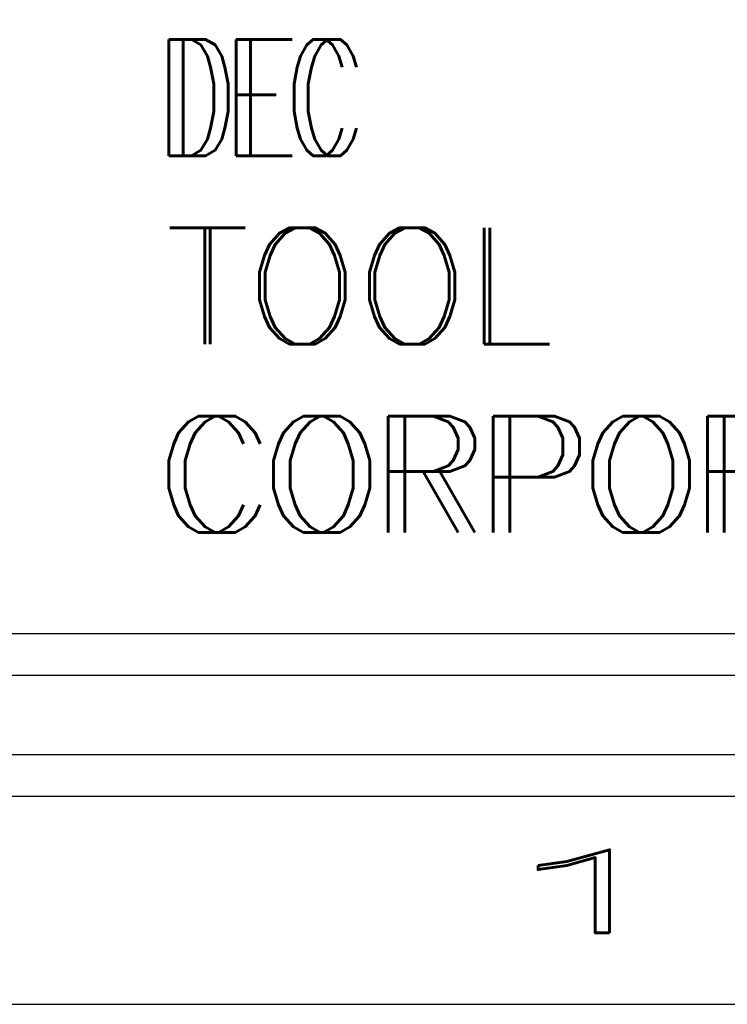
# Model space of a CAD drawing. Header units: inches. Extents: x 1802 to 2468, y -208 to -72.
# Tile 243 of 256: x 2063.101 to 2063.95, y -207.647 to -206.464. Entities that reach past the tile are written whole.
import ezdxf
from ezdxf.enums import TextEntityAlignment as Align

# ---------------------------------------------------------------- set-up
doc = ezdxf.new("R2010")
doc.units = ezdxf.units.IN
doc.header["$LTSCALE"] = 0.5
doc.header["$MEASUREMENT"] = 0
doc.layers.add('SID-M-D', color=42, linetype='Continuous')
doc.layers.add('SID-M-S', color=105, linetype='Continuous')
doc.styles.add('PTI', font='romand.shx', dxfattribs={"oblique": 10})
doc.styles.add('R', font='ROMAND.SHX')
doc.styles.get("Standard").update_dxf_attribs({"font": 'romans.shx'})

# ---------------------------------------------------------------- blocks, each defined once
blk = doc.blocks.new('*U9')
at = {"layer": 'SID-M-S'}
for p, q in [((-34.00000000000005, -0.2500000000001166), (-1.13242748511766e-14, -0.2499999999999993)), ((-34.00000000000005, -0.3000000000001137), (-1.13242748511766e-14, -0.3)), ((-34.00000000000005, -0.550000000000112), (2.886579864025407e-15, -0.55))]:
    blk.add_line(p, q, dxfattribs=at)
at = {"layer": 'SID-M-D', "style": 'R', "width": 4}
blk.add_text('1', height=0.09999999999, dxfattribs=at).set_placement((-2.327455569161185, -0.464284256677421))
blk = doc.blocks.new('JM_TITTLE_BOX_SID')
at = {"layer": 'SID-M-S'}
for points in [[(1.261213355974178e-13, -0.1549984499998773), (-6.499934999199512, -0.1549984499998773, -0.414213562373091), (-6.654933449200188, 1.163513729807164e-13), (-6.654933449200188, 1.416652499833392, -0.4142135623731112), (-6.499934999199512, 1.571650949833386), (1.261213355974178e-13, 1.571650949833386, -0.4142135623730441), (0.1549984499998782, 1.416652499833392), (0.1549984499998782, 1.163513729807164e-13, -0.4142135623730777)], [(1.261213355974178e-13, -0.1049989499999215), (-6.499934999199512, -0.1049989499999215, -0.4142135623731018), (-6.604933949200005, 1.163513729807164e-13), (-6.604933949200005, 1.416652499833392, -0.4142135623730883), (-6.499934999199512, 1.52165144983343), (1.261213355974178e-13, 1.52165144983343, -0.414213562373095), (0.1049989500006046, 1.416652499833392), (0.1049989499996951, 1.163513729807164e-13, -0.414213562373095)]]:
    blk.add_lwpolyline(points, format="xyb", close=True, dxfattribs=at)
at = {"layer": 'SID-M-D', "style": 'PTI', "oblique": 10}
for tag, p in [('DIEDATAINFO', (-2.18746001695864, 1.371591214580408)), ('PARTDESCRIPTION', (-5.966376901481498, 1.169693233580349)), ('00-00-00', (-1.009105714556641, 1.167793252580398)), ('PARTNUMBER', (-5.81595049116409, 0.9696952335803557)), ('REV', (-3.360356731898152, 0.9696952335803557)), ('SCALE', (-2.520436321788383, 0.9677952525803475)), ('SH', (-0.8571950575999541, 0.9677952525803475)), ('SHX', (-0.4057438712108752, 0.9677952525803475)), ('WTD', (-3.839149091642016, 0.7480887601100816)), ('TOOL', (-2.472915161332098, 0.7480887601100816)), ('JOB', (-0.9225366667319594, 0.7480887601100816))]:
    blk.add_attdef(tag, p, '', height=0.09999900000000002, dxfattribs=at)
blk.add_attdef('BUILT', text='', height=0.2499630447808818, dxfattribs=at).set_placement((-2.336101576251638, 0.2076912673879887), align=Align.CENTER)
blk = doc.blocks.new('*U13')
at = {"layer": 'SID-M-D', "color": 42, "linetype": 'Continuous', "lineweight": 0, "char_height": 0.139734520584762, "attachment_point": 1}
for s, insert in [('{\\W0.642857;DEC }', (-2.665973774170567, 0.6089180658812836)), ('{TOOL}', (-2.665973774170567, 0.3826812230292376)), ('{CORPORATION}', (-2.665973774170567, 0.1564443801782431))]:
    blk.add_mtext(s, dxfattribs=dict(at, insert=insert))
at = {"layer": 'SID-M-S', "color": 42, "width": 0.642857}
blk.add_text('DEC ', height=0.139734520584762, dxfattribs=at).set_placement((-2.683084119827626, 0.4691835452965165))
at = {"layer": 'SID-M-S', "color": 42}
for s, p in [('TOOL', (-2.672627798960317, 0.2429467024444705)), ('CORPORATION', (-2.68593584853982, 0.01670985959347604))]:
    blk.add_text(s, height=0.139734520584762, dxfattribs=at).set_placement(p)

msp = doc.modelspace()

# ---------------------------------------------------------------- block references
at = {"layer": 'SID-M-D'}
msp.add_blockref('*U9', (2065.947557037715, -207.09684881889), dxfattribs=at)
at = {"layer": 'SID-M-S'}
for name in ['JM_TITTLE_BOX_SID', '*U13']:
    msp.add_blockref(name, (2065.947557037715, -207.0968488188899), dxfattribs=at)

doc.saveas('drawing.dxf')
